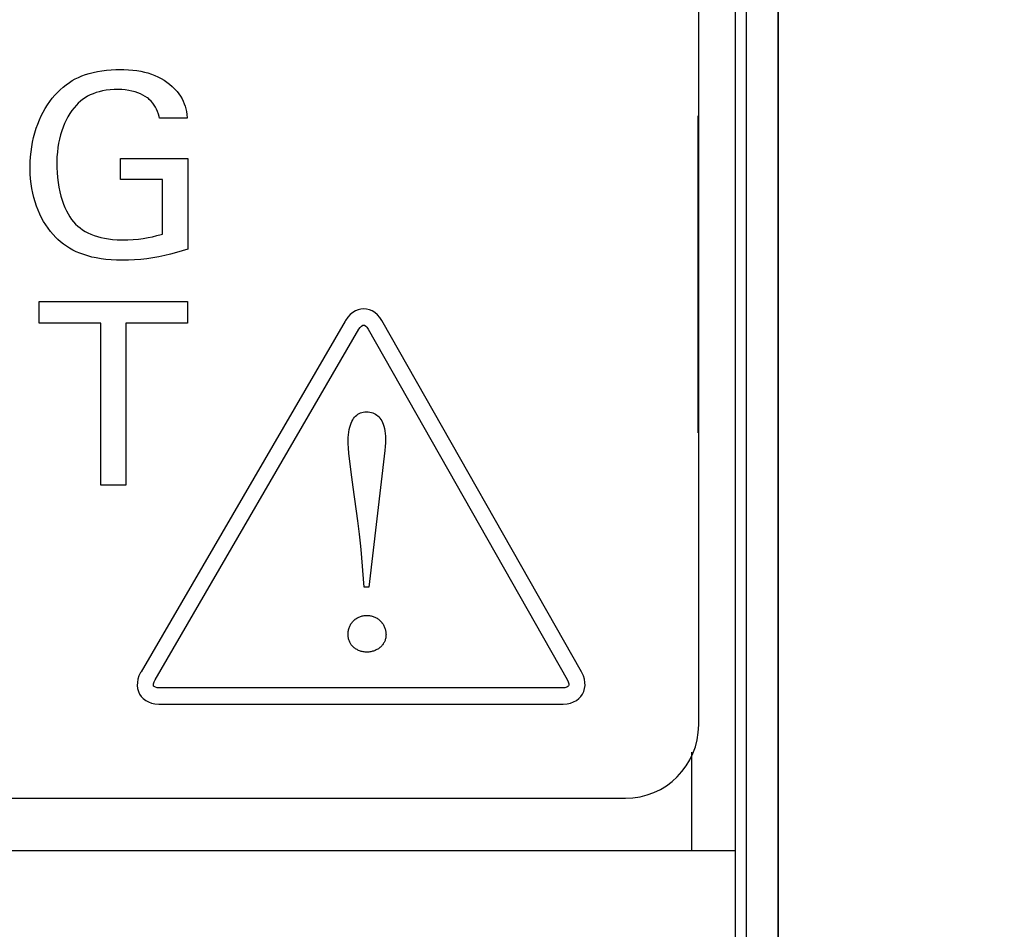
# Model space of a CAD drawing. Header units: inches. Extents: x 0.2 to 16.8, y 0.1 to 10.8.
# Tile 10 of 47: x 4.72 to 4.989, y 3.983 to 4.231. Entities that reach past the tile are written whole.
import ezdxf

# ---------------------------------------------------------------- set-up
doc = ezdxf.new("R2010")
doc.units = ezdxf.units.IN
doc.header["$LTSCALE"] = 0.935
doc.header["$MEASUREMENT"] = 0
doc.layers.get('0').update_dxf_attribs({"linetype": 'CONTINUOUS'})
doc.layers.add('ARTWORK', color=7, linetype='CONTINUOUS')
doc.layers.add('DIMENSIONS', color=7, linetype='CONTINUOUS')
doc.styles.get("Standard").update_dxf_attribs({"font": 'txt', "width": 0.8})
doc.dimstyles.new('DIMSTYLE_2', dxfattribs={"dimtxt": 0.125, "dimasz": 0.18, "dimexe": 0.18, "dimexo": 0.0625, "dimgap": 0.09, "dimtad": 0, "dimtih": 1, "dimtoh": 1, "dimdec": 3, "dimzin": 4, "dimdsep": 46, "dimtxsty": 'STANDARD', "dimblk": '_FILLED', "dimblk1": '_FILLED', "dimblk2": '_FILLED', "dimcen": 0.09, "dimadec": 0, "dimazin": 0, "dimtp": 0.001, "dimtm": 0.001, "dimtfac": 1, "dimtdec": 3, "dimtofl": 0, "dimtmove": 0, "dimatfit": 3, "dimldrblk": '_FILLED', "dimfxl": 1, "dimtolj": 1, "dimtzin": 4, "dimarcsym": 0})

# ---------------------------------------------------------------- blocks, each defined once
blk = doc.blocks.new('*D22')
at = {"layer": 'DIMENSIONS', "color": 2, "linetype": 'CONTINUOUS'}
blk.add_line((4.70147, 7.012), (4.70147, 2.31488), dxfattribs=at)
at = {"layer": 'DIMENSIONS', "color": 2, "linetype": 'CONTINUOUS', "width": 0.8}
for s, p in [(']', (4.76397, 2.15238)), ('7.11', (4.76397, 1.75238)), ('[', (4.76397, 1.65238)), ('.280', (4.76397, 1.12738)), ('9X ', (4.76397, 0.82738))]:
    blk.add_text(s, height=0.125, rotation=90, dxfattribs=at).set_placement(p)
blk = doc.blocks.new('_FILLED')
at = {"color": 0, "linetype": 'BYBLOCK'}
blk.add_solid([(0, 0), (-1, 0.1736), (-1, -0.1736)], dxfattribs=at)
blk = doc.blocks.new('*D23')
at = {"layer": 'DIMENSIONS', "color": 2, "linetype": 'CONTINUOUS'}
for p, q in [((4.70947, 4.33777), (4.70947, 2.88968)), ((4.70947, 2.88968), (4.88728, 2.61657)), ((4.88728, 2.61657), (4.88728, 2.31488))]:
    blk.add_line(p, q, dxfattribs=at)
at = {"layer": 'DIMENSIONS', "color": 2, "linetype": 'CONTINUOUS', "width": 0.8}
for s, p in [(']', (4.94978, 2.15238)), ('7.32', (4.94978, 1.75238)), ('[', (4.94978, 1.65238)), ('.288', (4.94978, 1.12738))]:
    blk.add_text(s, height=0.125, rotation=90, dxfattribs=at).set_placement(p)

msp = doc.modelspace()

# ---------------------------------------------------------------- linework, layer by layer
at = {"color": 7, "linetype": 'CONTINUOUS'}
for p, q in [((4.91547, 3.00238), (4.91547, 8.13864)), ((4.90547, 4.03864), (4.90547, 8.10864)), ((4.92718, 7.73864), (4.92718, 3.73864)), ((4.15747, 4.01864), (4.88547, 4.01864)), ((4.12747, 4.00438), (4.91547, 4.00438))]:
    msp.add_line(p, q, dxfattribs=at)
at = {"color": 9, "linetype": 'CONTINUOUS'}
for p, q in [((4.91841, 7.73864), (4.91841, 3.73864)), ((4.92702, 7.73864), (4.92702, 3.73864)), ((4.90347, 4.03118), (4.90347, 4.00438))]:
    msp.add_line(p, q, dxfattribs=at)
at = {"color": 7, "linetype": 'CONTINUOUS'}
msp.add_arc((4.88547, 4.03864), 0.02, 270, 360, dxfattribs=at)
at = {"layer": 'ARTWORK', "color": 7, "linetype": 'CONTINUOUS'}
for p, q in [((4.74033, 4.2167), (4.74147, 4.21694)), ((4.74147, 4.21694), (4.74266, 4.21715)), ((4.74266, 4.21715), (4.7439, 4.2173)), ((4.7439, 4.2173), (4.74516, 4.21742)), ((4.74516, 4.21742), (4.74643, 4.21748)), ((4.74643, 4.21748), (4.74767, 4.21751)), ((4.74767, 4.21751), (4.74779, 4.21751)), ((4.74779, 4.21751), (4.74868, 4.2175)), ((4.74868, 4.2175), (4.74991, 4.21745)), ((4.74991, 4.21745), (4.75108, 4.21736)), ((4.75108, 4.21736), (4.75219, 4.21722)), ((4.75219, 4.21722), (4.75325, 4.21704)), ((4.75325, 4.21704), (4.75427, 4.21681)), ((4.73384, 4.21397), (4.7346, 4.21446)), ((4.7346, 4.21446), (4.73542, 4.21491)), ((4.73542, 4.21491), (4.73629, 4.21534)), ((4.73629, 4.21534), (4.73722, 4.21573)), ((4.73722, 4.21573), (4.7382, 4.21609)), ((4.7382, 4.21609), (4.73923, 4.21641)), ((4.73923, 4.21641), (4.74033, 4.2167)), ((4.75427, 4.21681), (4.75524, 4.21655)), ((4.75524, 4.21655), (4.75619, 4.21623)), ((4.75619, 4.21623), (4.75709, 4.21588)), ((4.75709, 4.21588), (4.75796, 4.21548)), ((4.75796, 4.21548), (4.7588, 4.21504)), ((4.7588, 4.21504), (4.75961, 4.21456)), ((4.75961, 4.21456), (4.7604, 4.21403)), ((4.73054, 4.21124), (4.73131, 4.21198)), ((4.73131, 4.21198), (4.73212, 4.21268)), ((4.73212, 4.21268), (4.73296, 4.21335)), ((4.73296, 4.21335), (4.73384, 4.21397)), ((4.74286, 4.21165), (4.74194, 4.21144)), ((4.74384, 4.21182), (4.74286, 4.21165)), ((4.74488, 4.21194), (4.74384, 4.21182)), ((4.74598, 4.21201), (4.74488, 4.21194)), ((4.74702, 4.21203), (4.74598, 4.21201)), ((4.74807, 4.212), (4.74702, 4.21203)), ((4.74906, 4.21193), (4.74807, 4.212)), ((4.75, 4.2118), (4.74906, 4.21193)), ((4.75088, 4.21163), (4.75, 4.2118)), ((4.7517, 4.21141), (4.75088, 4.21163)), ((4.7604, 4.21403), (4.76115, 4.21345)), ((4.76115, 4.21345), (4.76187, 4.21283)), ((4.76187, 4.21283), (4.76257, 4.21217)), ((4.76257, 4.21217), (4.76316, 4.21151)), ((4.76316, 4.21151), (4.76367, 4.21085)), ((4.72843, 4.20876), (4.7291, 4.20963)), ((4.7291, 4.20963), (4.7298, 4.21045)), ((4.7298, 4.21045), (4.73054, 4.21124)), ((4.73681, 4.20887), (4.73624, 4.20835)), ((4.73742, 4.20935), (4.73681, 4.20887)), ((4.73806, 4.2098), (4.73742, 4.20935)), ((4.73875, 4.2102), (4.73806, 4.2098)), ((4.73948, 4.21057), (4.73875, 4.2102)), ((4.74025, 4.2109), (4.73948, 4.21057)), ((4.74107, 4.21119), (4.74025, 4.2109)), ((4.74194, 4.21144), (4.74107, 4.21119)), ((4.75248, 4.21116), (4.7517, 4.21141)), ((4.7532, 4.21086), (4.75248, 4.21116)), ((4.75387, 4.21053), (4.7532, 4.21086)), ((4.75449, 4.21016), (4.75387, 4.21053)), ((4.75507, 4.20976), (4.75449, 4.21016)), ((4.75534, 4.20954), (4.75507, 4.20976)), ((4.7556, 4.20932), (4.75534, 4.20954)), ((4.75608, 4.20885), (4.7556, 4.20932)), ((4.75653, 4.20834), (4.75608, 4.20885)), ((4.76367, 4.21085), (4.76413, 4.21019)), ((4.76413, 4.21019), (4.76452, 4.20953)), ((4.76452, 4.20953), (4.76486, 4.20885)), ((4.76486, 4.20885), (4.76515, 4.20817)), ((4.72663, 4.20589), (4.7272, 4.20689)), ((4.7272, 4.20689), (4.72779, 4.20785)), ((4.72779, 4.20785), (4.72843, 4.20876)), ((4.73448, 4.20627), (4.73393, 4.20545)), ((4.73508, 4.20705), (4.73448, 4.20627)), ((4.73571, 4.20779), (4.73508, 4.20705)), ((4.73624, 4.20835), (4.73571, 4.20779)), ((4.75693, 4.20781), (4.75653, 4.20834)), ((4.75728, 4.20724), (4.75693, 4.20781)), ((4.75759, 4.20664), (4.75728, 4.20724)), ((4.75786, 4.206), (4.75759, 4.20664)), ((4.76515, 4.20817), (4.76538, 4.20748)), ((4.76538, 4.20748), (4.76557, 4.20676)), ((4.76557, 4.20676), (4.76571, 4.20602)), ((4.72516, 4.20262), (4.72561, 4.20376)), ((4.72561, 4.20376), (4.7261, 4.20485)), ((4.7261, 4.20485), (4.72663, 4.20589)), ((4.73293, 4.20369), (4.73248, 4.20275)), ((4.73341, 4.20459), (4.73293, 4.20369)), ((4.73393, 4.20545), (4.73341, 4.20459)), ((4.75808, 4.20534), (4.75786, 4.206)), ((4.75825, 4.20463), (4.75808, 4.20534)), ((4.75834, 4.20418), (4.75825, 4.20463)), ((4.7659, 4.20418), (4.75834, 4.20418)), ((4.76571, 4.20602), (4.76582, 4.20522)), ((4.76582, 4.20522), (4.7659, 4.2043)), ((4.7659, 4.2043), (4.7659, 4.20418)), ((4.90529, 4.11835), (4.90529, 4.20482)), ((4.72438, 4.20023), (4.72475, 4.20145)), ((4.72475, 4.20145), (4.72516, 4.20262)), ((4.73171, 4.20073), (4.73139, 4.19965)), ((4.73208, 4.20176), (4.73171, 4.20073)), ((4.73248, 4.20275), (4.73208, 4.20176)), ((4.72376, 4.19767), (4.72405, 4.19897)), ((4.72405, 4.19897), (4.72438, 4.20023)), ((4.7311, 4.19853), (4.73086, 4.19737)), ((4.73139, 4.19965), (4.7311, 4.19853)), ((4.72333, 4.195), (4.72352, 4.19635)), ((4.72352, 4.19635), (4.72376, 4.19767)), ((4.73067, 4.19617), (4.73052, 4.19492)), ((4.73086, 4.19737), (4.73067, 4.19617)), ((4.72311, 4.19231), (4.7232, 4.19365)), ((4.7232, 4.19365), (4.72333, 4.195)), ((4.73042, 4.19364), (4.73037, 4.19233)), ((4.73052, 4.19492), (4.73042, 4.19364)), ((4.74772, 4.19321), (4.76611, 4.19321)), ((4.74772, 4.18745), (4.74772, 4.19321)), ((4.76611, 4.19321), (4.76611, 4.16849)), ((4.72307, 4.19103), (4.72311, 4.19231)), ((4.72307, 4.19078), (4.72307, 4.19103)), ((4.72307, 4.19039), (4.72307, 4.19078)), ((4.72312, 4.18901), (4.72307, 4.19039)), ((4.73037, 4.19233), (4.73037, 4.19168)), ((4.73037, 4.19168), (4.73038, 4.19071)), ((4.73038, 4.19071), (4.73045, 4.18937)), ((4.72321, 4.18766), (4.72312, 4.18901)), ((4.72336, 4.18634), (4.72321, 4.18766)), ((4.73045, 4.18937), (4.73057, 4.18801)), ((4.73057, 4.18801), (4.73074, 4.18667)), ((4.75916, 4.18745), (4.74772, 4.18745)), ((4.75916, 4.17259), (4.75916, 4.18745)), ((4.72355, 4.18505), (4.72336, 4.18634)), ((4.7238, 4.18379), (4.72355, 4.18505)), ((4.73074, 4.18667), (4.73095, 4.18537)), ((4.73095, 4.18537), (4.73121, 4.18413)), ((4.72409, 4.18256), (4.7238, 4.18379)), ((4.72443, 4.18138), (4.72409, 4.18256)), ((4.73121, 4.18413), (4.7315, 4.18295)), ((4.7315, 4.18295), (4.73184, 4.18184)), ((4.72481, 4.18023), (4.72443, 4.18138)), ((4.72524, 4.17912), (4.72481, 4.18023)), ((4.73184, 4.18184), (4.7322, 4.18079)), ((4.7322, 4.18079), (4.73259, 4.17981)), ((4.73259, 4.17981), (4.73301, 4.17891)), ((4.72571, 4.17805), (4.72524, 4.17912)), ((4.72621, 4.17703), (4.72571, 4.17805)), ((4.72676, 4.17604), (4.72621, 4.17703)), ((4.73301, 4.17891), (4.73346, 4.17807)), ((4.73346, 4.17807), (4.73393, 4.17729)), ((4.73393, 4.17729), (4.73442, 4.17658)), ((4.73442, 4.17658), (4.73494, 4.17592)), ((4.72735, 4.17509), (4.72676, 4.17604)), ((4.72798, 4.17418), (4.72735, 4.17509)), ((4.72864, 4.17331), (4.72798, 4.17418)), ((4.73494, 4.17592), (4.73549, 4.17533)), ((4.73549, 4.17533), (4.73608, 4.17478)), ((4.73608, 4.17478), (4.73671, 4.17426)), ((4.73671, 4.17426), (4.73738, 4.17378)), ((4.72934, 4.17248), (4.72864, 4.17331)), ((4.73008, 4.17169), (4.72934, 4.17248)), ((4.73068, 4.17111), (4.73008, 4.17169)), ((4.73738, 4.17378), (4.7381, 4.17333)), ((4.7381, 4.17333), (4.73886, 4.17292)), ((4.73886, 4.17292), (4.73967, 4.17255)), ((4.73967, 4.17255), (4.74052, 4.17221)), ((4.74052, 4.17221), (4.74143, 4.17191)), ((4.74143, 4.17191), (4.74239, 4.17165)), ((4.74239, 4.17165), (4.7434, 4.17143)), ((4.7434, 4.17143), (4.74447, 4.17125)), ((4.74447, 4.17125), (4.7456, 4.17112)), ((4.75121, 4.1711), (4.75261, 4.17123)), ((4.75261, 4.17123), (4.75396, 4.1714)), ((4.75396, 4.1714), (4.75526, 4.17162)), ((4.75526, 4.17162), (4.7565, 4.17187)), ((4.7565, 4.17187), (4.75768, 4.17216)), ((4.75768, 4.17216), (4.75882, 4.17248)), ((4.75882, 4.17248), (4.75916, 4.17259)), ((4.73142, 4.17045), (4.73068, 4.17111)), ((4.7322, 4.16984), (4.73142, 4.17045)), ((4.73301, 4.16927), (4.7322, 4.16984)), ((4.73385, 4.16874), (4.73301, 4.16927)), ((4.73475, 4.16824), (4.73385, 4.16874)), ((4.7456, 4.17112), (4.74679, 4.17104)), ((4.74679, 4.17104), (4.74803, 4.171)), ((4.74803, 4.171), (4.74826, 4.171)), ((4.74826, 4.171), (4.74976, 4.17103)), ((4.74976, 4.17103), (4.75121, 4.1711)), ((4.76611, 4.16849), (4.7646, 4.16801)), ((4.73568, 4.16778), (4.73475, 4.16824)), ((4.73667, 4.16736), (4.73568, 4.16778)), ((4.7377, 4.16698), (4.73667, 4.16736)), ((4.73879, 4.16663), (4.7377, 4.16698)), ((4.73994, 4.16633), (4.73879, 4.16663)), ((4.74054, 4.16619), (4.73994, 4.16633)), ((4.74115, 4.16607), (4.74054, 4.16619)), ((4.74243, 4.16585), (4.74115, 4.16607)), ((4.74377, 4.16567), (4.74243, 4.16585)), ((4.7549, 4.16586), (4.75325, 4.16568)), ((4.75655, 4.1661), (4.7549, 4.16586)), ((4.75819, 4.16638), (4.75655, 4.1661)), ((4.75981, 4.16672), (4.75819, 4.16638)), ((4.76142, 4.1671), (4.75981, 4.16672)), ((4.76302, 4.16753), (4.76142, 4.1671)), ((4.7646, 4.16801), (4.76302, 4.16753)), ((4.74519, 4.16555), (4.74377, 4.16567)), ((4.74669, 4.16547), (4.74519, 4.16555)), ((4.74826, 4.16544), (4.74669, 4.16547)), ((4.74993, 4.16547), (4.74826, 4.16544)), ((4.75159, 4.16555), (4.74993, 4.16547)), ((4.75325, 4.16568), (4.75159, 4.16555)), ((4.72554, 4.1542), (4.76601, 4.1542)), ((4.72554, 4.14829), (4.72554, 4.1542)), ((4.76601, 4.1542), (4.76601, 4.14829)), ((4.80975, 4.14991), (4.80915, 4.14905)), ((4.8104, 4.15062), (4.80975, 4.14991)), ((4.81109, 4.1512), (4.8104, 4.15062)), ((4.81182, 4.15164), (4.81109, 4.1512)), ((4.81256, 4.15195), (4.81182, 4.15164)), ((4.81333, 4.15213), (4.81256, 4.15195)), ((4.81412, 4.15218), (4.81333, 4.15213)), ((4.81489, 4.15212), (4.81412, 4.15218)), ((4.81565, 4.15192), (4.81489, 4.15212)), ((4.8164, 4.1516), (4.81565, 4.15192)), ((4.81712, 4.15115), (4.8164, 4.1516)), ((4.81781, 4.15056), (4.81712, 4.15115)), ((4.81846, 4.14984), (4.81781, 4.15056)), ((4.81903, 4.14899), (4.81846, 4.14984)), ((4.74234, 4.14829), (4.72554, 4.14829)), ((4.74234, 4.10407), (4.74234, 4.14829)), ((4.76601, 4.14829), (4.74921, 4.14829)), ((4.74921, 4.14829), (4.74921, 4.10407)), ((4.80899, 4.14879), (4.75335, 4.05318)), ((4.80915, 4.14905), (4.80899, 4.14879)), ((4.81279, 4.14662), (4.81313, 4.14712)), ((4.81313, 4.14712), (4.81351, 4.1475)), ((4.81351, 4.1475), (4.81384, 4.1477)), ((4.81384, 4.1477), (4.81412, 4.14776)), ((4.81412, 4.14776), (4.81434, 4.1477)), ((4.81434, 4.1477), (4.81466, 4.14747)), ((4.81466, 4.14747), (4.81493, 4.14719)), ((4.81493, 4.14719), (4.81534, 4.1466)), ((4.87348, 4.05318), (4.81903, 4.14899)), ((4.7572, 4.05095), (4.81279, 4.14662)), ((4.81534, 4.1466), (4.86963, 4.05101)), ((4.81161, 4.12263), (4.81189, 4.12293)), ((4.81189, 4.12293), (4.81219, 4.12319)), ((4.81219, 4.12319), (4.8125, 4.12342)), ((4.8125, 4.12342), (4.81283, 4.12361)), ((4.81283, 4.12361), (4.81318, 4.12377)), ((4.81318, 4.12377), (4.81355, 4.12389)), ((4.81355, 4.12389), (4.81394, 4.12399)), ((4.81394, 4.12399), (4.81435, 4.12404)), ((4.81435, 4.12404), (4.8148, 4.12406)), ((4.8148, 4.12406), (4.81529, 4.12404)), ((4.81529, 4.12404), (4.81576, 4.12399)), ((4.81576, 4.12399), (4.81619, 4.1239)), ((4.81619, 4.1239), (4.81659, 4.12378)), ((4.81659, 4.12378), (4.81679, 4.1237)), ((4.81679, 4.1237), (4.81697, 4.12362)), ((4.81697, 4.12362), (4.81733, 4.12343)), ((4.81733, 4.12343), (4.81766, 4.12322)), ((4.81766, 4.12322), (4.81797, 4.12297)), ((4.81797, 4.12297), (4.81826, 4.12268)), ((4.81028, 4.1199), (4.81046, 4.12048)), ((4.81046, 4.12048), (4.81065, 4.121)), ((4.81065, 4.121), (4.81086, 4.12148)), ((4.81086, 4.12148), (4.8111, 4.1219)), ((4.8111, 4.1219), (4.81134, 4.12229)), ((4.81134, 4.12229), (4.81161, 4.12263)), ((4.81826, 4.12268), (4.81853, 4.12236)), ((4.81853, 4.12236), (4.81878, 4.12201)), ((4.81878, 4.12201), (4.81901, 4.12161)), ((4.81901, 4.12161), (4.81922, 4.12117)), ((4.81922, 4.12117), (4.81942, 4.12068)), ((4.81942, 4.12068), (4.81958, 4.12014)), ((4.81958, 4.12014), (4.81973, 4.11955)), ((4.80986, 4.11705), (4.80992, 4.11784)), ((4.80992, 4.11784), (4.81001, 4.11858)), ((4.81001, 4.11858), (4.81014, 4.11927)), ((4.81014, 4.11927), (4.81028, 4.1199)), ((4.81973, 4.11955), (4.81985, 4.1189)), ((4.81985, 4.1189), (4.81994, 4.11819)), ((4.81994, 4.11819), (4.82, 4.11741)), ((4.80983, 4.11622), (4.80986, 4.11705)), ((4.80983, 4.11603), (4.80983, 4.11622)), ((4.80985, 4.11533), (4.80983, 4.11603)), ((4.80992, 4.11427), (4.80985, 4.11533)), ((4.82001, 4.11564), (4.81996, 4.11464)), ((4.82, 4.11741), (4.82002, 4.11656)), ((4.82002, 4.11656), (4.82001, 4.11564)), ((4.81006, 4.11274), (4.80992, 4.11427)), ((4.8103, 4.1106), (4.81006, 4.11274)), ((4.81986, 4.11356), (4.81547, 4.07623)), ((4.81996, 4.11464), (4.81986, 4.11356)), ((4.81066, 4.10765), (4.8103, 4.1106)), ((4.81119, 4.10356), (4.81066, 4.10765)), ((4.74921, 4.10407), (4.74234, 4.10407)), ((4.81244, 4.09431), (4.81119, 4.10356)), ((4.81292, 4.09068), (4.81244, 4.09431)), ((4.81321, 4.08822), (4.81292, 4.09068)), ((4.81339, 4.08656), (4.81321, 4.08822)), ((4.8142, 4.07623), (4.81339, 4.08656)), ((4.81547, 4.07623), (4.8142, 4.07623)), ((4.81075, 4.0664), (4.8109, 4.06659)), ((4.8109, 4.06659), (4.81105, 4.06678)), ((4.81105, 4.06678), (4.81121, 4.06696)), ((4.81121, 4.06696), (4.81137, 4.06713)), ((4.81137, 4.06713), (4.81155, 4.06729)), ((4.81155, 4.06729), (4.81173, 4.06745)), ((4.81173, 4.06745), (4.81177, 4.06748)), ((4.81177, 4.06748), (4.81197, 4.06762)), ((4.81197, 4.06762), (4.81217, 4.06776)), ((4.81217, 4.06776), (4.81237, 4.06788)), ((4.81237, 4.06788), (4.81258, 4.06799)), ((4.81258, 4.06799), (4.8128, 4.0681)), ((4.8128, 4.0681), (4.81302, 4.06819)), ((4.81302, 4.06819), (4.81325, 4.06828)), ((4.81325, 4.06828), (4.81348, 4.06835)), ((4.81348, 4.06835), (4.81371, 4.06841)), ((4.81371, 4.06841), (4.81395, 4.06846)), ((4.81395, 4.06846), (4.81419, 4.0685)), ((4.81419, 4.0685), (4.81444, 4.06853)), ((4.81444, 4.06853), (4.81468, 4.06855)), ((4.81468, 4.06855), (4.81493, 4.06855)), ((4.81493, 4.06855), (4.81518, 4.06855)), ((4.81518, 4.06855), (4.81543, 4.06853)), ((4.81543, 4.06853), (4.81568, 4.0685)), ((4.81568, 4.0685), (4.81592, 4.06846)), ((4.81592, 4.06846), (4.81616, 4.06841)), ((4.81616, 4.06841), (4.81639, 4.06835)), ((4.81639, 4.06835), (4.81663, 4.06828)), ((4.81663, 4.06828), (4.81686, 4.06819)), ((4.81686, 4.06819), (4.81708, 4.0681)), ((4.81708, 4.0681), (4.8173, 4.06799)), ((4.8173, 4.06799), (4.81752, 4.06788)), ((4.81752, 4.06788), (4.81773, 4.06775)), ((4.81773, 4.06775), (4.81793, 4.06762)), ((4.81793, 4.06762), (4.81813, 4.06747)), ((4.81813, 4.06747), (4.81832, 4.06732)), ((4.81832, 4.06732), (4.81851, 4.06716)), ((4.81851, 4.06716), (4.81868, 4.06699)), ((4.81868, 4.06699), (4.81885, 4.06681)), ((4.81885, 4.06681), (4.81901, 4.06662)), ((4.81901, 4.06662), (4.81907, 4.06654)), ((4.81907, 4.06654), (4.81922, 4.06634)), ((4.80984, 4.06365), (4.80986, 4.06391)), ((4.80986, 4.06391), (4.80989, 4.06416)), ((4.80989, 4.06416), (4.80992, 4.0644)), ((4.80992, 4.0644), (4.80997, 4.06464)), ((4.80997, 4.06464), (4.81004, 4.06488)), ((4.81004, 4.06488), (4.81011, 4.06511)), ((4.81011, 4.06511), (4.81019, 4.06534)), ((4.81019, 4.06534), (4.81028, 4.06556)), ((4.81028, 4.06556), (4.81039, 4.06578)), ((4.81039, 4.06578), (4.8105, 4.066)), ((4.8105, 4.066), (4.81062, 4.0662)), ((4.81062, 4.0662), (4.81075, 4.0664)), ((4.81922, 4.06634), (4.81936, 4.06614)), ((4.81936, 4.06614), (4.81948, 4.06593)), ((4.81948, 4.06593), (4.8196, 4.06572)), ((4.8196, 4.06572), (4.81971, 4.0655)), ((4.81971, 4.0655), (4.8198, 4.06528)), ((4.8198, 4.06528), (4.81989, 4.06505)), ((4.81989, 4.06505), (4.81996, 4.06482)), ((4.81996, 4.06482), (4.82002, 4.06459)), ((4.82002, 4.06459), (4.82007, 4.06435)), ((4.82007, 4.06435), (4.82011, 4.06412)), ((4.82011, 4.06412), (4.82014, 4.06388)), ((4.82014, 4.06388), (4.82016, 4.06364)), ((4.80983, 4.0634), (4.80984, 4.06365)), ((4.80984, 4.06313), (4.80983, 4.0634)), ((4.80986, 4.06287), (4.80984, 4.06313)), ((4.80988, 4.06262), (4.80986, 4.06287)), ((4.80992, 4.06238), (4.80988, 4.06262)), ((4.80997, 4.06214), (4.80992, 4.06238)), ((4.81003, 4.06191), (4.80997, 4.06214)), ((4.8101, 4.06169), (4.81003, 4.06191)), ((4.81018, 4.06148), (4.8101, 4.06169)), ((4.81026, 4.06127), (4.81018, 4.06148)), ((4.81036, 4.06107), (4.81026, 4.06127)), ((4.81047, 4.06088), (4.81036, 4.06107)), ((4.81963, 4.06112), (4.81953, 4.06092)), ((4.81973, 4.06132), (4.81963, 4.06112)), ((4.81982, 4.06152), (4.81973, 4.06132)), ((4.8199, 4.06173), (4.81982, 4.06152)), ((4.81997, 4.06195), (4.8199, 4.06173)), ((4.82003, 4.06217), (4.81997, 4.06195)), ((4.82008, 4.0624), (4.82003, 4.06217)), ((4.82012, 4.06264), (4.82008, 4.0624)), ((4.82014, 4.06289), (4.82012, 4.06264)), ((4.82016, 4.06314), (4.82014, 4.06289)), ((4.82016, 4.06364), (4.82017, 4.0634)), ((4.82017, 4.0634), (4.82016, 4.06314)), ((4.81058, 4.06069), (4.81047, 4.06088)), ((4.81071, 4.06051), (4.81058, 4.06069)), ((4.81084, 4.06034), (4.81071, 4.06051)), ((4.81099, 4.06017), (4.81084, 4.06034)), ((4.81114, 4.06001), (4.81099, 4.06017)), ((4.8113, 4.05986), (4.81114, 4.06001)), ((4.81147, 4.05971), (4.8113, 4.05986)), ((4.81166, 4.05957), (4.81147, 4.05971)), ((4.81185, 4.05943), (4.81166, 4.05957)), ((4.81205, 4.05931), (4.81185, 4.05943)), ((4.81226, 4.05919), (4.81205, 4.05931)), ((4.81248, 4.05908), (4.81226, 4.05919)), ((4.8127, 4.05898), (4.81248, 4.05908)), ((4.81294, 4.05888), (4.8127, 4.05898)), ((4.81318, 4.0588), (4.81294, 4.05888)), ((4.81343, 4.05873), (4.81318, 4.0588)), ((4.81368, 4.05866), (4.81343, 4.05873)), ((4.81393, 4.05861), (4.81368, 4.05866)), ((4.81419, 4.05857), (4.81393, 4.05861)), ((4.81444, 4.05854), (4.81419, 4.05857)), ((4.81469, 4.05852), (4.81444, 4.05854)), ((4.81493, 4.05852), (4.81469, 4.05852)), ((4.81518, 4.05852), (4.81493, 4.05852)), ((4.81522, 4.05853), (4.81518, 4.05852)), ((4.81548, 4.05854), (4.81522, 4.05853)), ((4.81574, 4.05858), (4.81548, 4.05854)), ((4.816, 4.05862), (4.81574, 4.05858)), ((4.81626, 4.05867), (4.816, 4.05862)), ((4.81651, 4.05874), (4.81626, 4.05867)), ((4.81676, 4.05881), (4.81651, 4.05874)), ((4.81701, 4.0589), (4.81676, 4.05881)), ((4.81724, 4.05899), (4.81701, 4.0589)), ((4.81747, 4.0591), (4.81724, 4.05899)), ((4.8177, 4.05921), (4.81747, 4.0591)), ((4.81791, 4.05933), (4.8177, 4.05921)), ((4.81811, 4.05946), (4.81791, 4.05933)), ((4.81831, 4.0596), (4.81811, 4.05946)), ((4.8185, 4.05974), (4.81831, 4.0596)), ((4.81867, 4.05989), (4.8185, 4.05974)), ((4.81884, 4.06005), (4.81867, 4.05989)), ((4.81899, 4.06021), (4.81884, 4.06005)), ((4.81914, 4.06038), (4.81899, 4.06021)), ((4.81928, 4.06055), (4.81914, 4.06038)), ((4.81941, 4.06074), (4.81928, 4.06055)), ((4.81953, 4.06092), (4.81941, 4.06074)), ((4.75335, 4.05318), (4.75324, 4.05298)), ((4.8736, 4.05296), (4.87348, 4.05318)), ((4.7525, 4.05112), (4.75234, 4.05023)), ((4.75279, 4.05204), (4.7525, 4.05112)), ((4.75324, 4.05298), (4.75279, 4.05204)), ((4.75675, 4.04988), (4.75691, 4.05039)), ((4.75691, 4.05039), (4.7572, 4.05095)), ((4.86963, 4.05101), (4.8699, 4.05045)), ((4.8699, 4.05045), (4.87005, 4.04991)), ((4.87403, 4.05203), (4.8736, 4.05296)), ((4.87431, 4.05112), (4.87403, 4.05203)), ((4.87445, 4.05023), (4.87431, 4.05112)), ((4.75234, 4.05023), (4.75231, 4.04937)), ((4.75231, 4.04937), (4.75241, 4.04856)), ((4.75241, 4.04856), (4.75263, 4.04779)), ((4.75263, 4.04779), (4.75297, 4.04707)), ((4.75673, 4.04953), (4.75675, 4.04988)), ((4.75679, 4.04927), (4.75673, 4.04953)), ((4.75696, 4.0491), (4.75679, 4.04927)), ((4.75732, 4.04892), (4.75696, 4.0491)), ((4.75776, 4.04881), (4.75732, 4.04892)), ((4.75845, 4.04876), (4.75776, 4.04881)), ((4.8683, 4.04876), (4.75845, 4.04876)), ((4.86899, 4.04881), (4.8683, 4.04876)), ((4.86951, 4.04895), (4.86899, 4.04881)), ((4.86981, 4.04911), (4.86951, 4.04895)), ((4.86998, 4.0493), (4.86981, 4.04911)), ((4.87006, 4.04953), (4.86998, 4.0493)), ((4.87005, 4.04991), (4.87006, 4.04953)), ((4.87378, 4.04707), (4.87413, 4.04779)), ((4.87413, 4.04779), (4.87436, 4.04856)), ((4.87436, 4.04856), (4.87447, 4.04937)), ((4.87447, 4.04937), (4.87445, 4.05023)), ((4.75297, 4.04707), (4.75342, 4.04642)), ((4.75342, 4.04642), (4.75397, 4.04584)), ((4.75397, 4.04584), (4.75461, 4.04535)), ((4.75461, 4.04535), (4.75536, 4.04494)), ((4.75536, 4.04494), (4.75621, 4.04463)), ((4.8705, 4.04462), (4.87135, 4.04493)), ((4.87135, 4.04493), (4.87211, 4.04534)), ((4.87211, 4.04534), (4.87276, 4.04583)), ((4.87276, 4.04583), (4.87332, 4.04641)), ((4.87332, 4.04641), (4.87378, 4.04707)), ((4.75621, 4.04463), (4.75715, 4.04443)), ((4.75715, 4.04443), (4.7582, 4.04434)), ((4.7582, 4.04434), (4.75845, 4.04434)), ((4.75845, 4.04434), (4.8683, 4.04434)), ((4.8683, 4.04434), (4.86851, 4.04434)), ((4.86851, 4.04434), (4.86955, 4.04442)), ((4.86955, 4.04442), (4.8705, 4.04462))]:
    msp.add_line(p, q, dxfattribs=at)

# ---------------------------------------------------------------- dimensions: what is measured, and where the dimension line sits
at = {"layer": 'DIMENSIONS', "color": 2, "linetype": 'CONTINUOUS'}
dim = msp.add_ordinate_dim(feature_location=(4.70147, 7.012), offset=(0, -4.69712), dtype=1, origin=(4.42147, 8.01664), text='9X <>', dimstyle='DIMSTYLE_2', dxfattribs=at)
dim.commit()
dim.dimension.update_dxf_attribs({"geometry": '*D22', "text_midpoint": (4.70147, 1.53988)})
dim = msp.add_ordinate_dim(feature_location=(4.70947, 4.33777), offset=(0.17781, -2.02289), dtype=0, origin=(4.42147, 8.01664), dimstyle='DIMSTYLE_2', dxfattribs=at)
dim.commit()
dim.dimension.update_dxf_attribs({"geometry": '*D23', "text_midpoint": (4.88728, 1.68988)})

doc.saveas('drawing.dxf')
